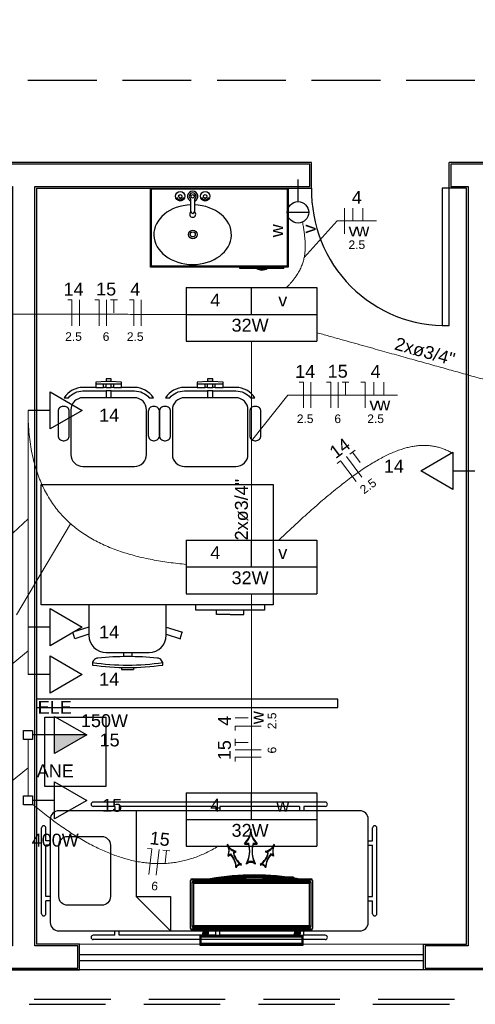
# Model space of a CAD drawing. Header units: feet. Extents: x -18 to 1038, y -110 to 48.
# Tile 171 of 199: x 796.48 to 799.13, y -20.58 to -14.85. Entities that reach past the tile are written whole.
import ezdxf

# ---------------------------------------------------------------- set-up
doc = ezdxf.new("R2010")
doc.units = ezdxf.units.FT
doc.header["$MEASUREMENT"] = 0
doc.linetypes.add('HIDDEN', pattern=[0.9525, 0.635, -0.3175])
doc.linetypes.add('JIS_02_4.0', pattern=[0.55, 0.4, -0.15])
for name, color, linetype, lineweight in [('02', 2, 'Continuous', 20), ('DI-Cortes', 1, 'JIS_02_4.0', 30), ('EL-Condutos', 4, 'Continuous', 5), ('EL-Fios (Fase 1)', 7, 'Continuous', 5), ('EL-Fios (Fase 3)', 7, 'Continuous', 5), ('EL-Fios (Neutro)', 7, 'Continuous', 5), ('EL-Fios (Retorno)', 7, 'Continuous', 5), ('EL-Fios (Terra)', 7, 'Continuous', 5), ('EL-Textos conduto', 7, 'Continuous', 5), ('EL-Textos fios', 7, 'Continuous', 5), ('Textos', 7, 'Continuous', 5)]:
    doc.layers.add(name, color=color, linetype=linetype, lineweight=lineweight)
for name, color, linetype in [('1', 1, 'Continuous'), ('100_IMPIANTI', 251, 'Continuous'), ('AR-SAN', 1, 'Continuous'), ('Arq-parede-alta', 5, 'Continuous'), ('JANELA', 3, 'Continuous'), ('MOBILARIO', 8, 'Continuous'), ('P-SIMBOL', 5, 'Continuous'), ('parede', 5, 'Continuous'), ('porta', 3, 'Continuous'), ('PROJEÇÃO', 6, 'HIDDEN')]:
    doc.layers.add(name, color=color, linetype=linetype)
doc.styles.add('Arial', font='arial.ttf')

msp = doc.modelspace()

# ---------------------------------------------------------------- hatches: boundary and pattern name
at = {"layer": 'P-SIMBOL', "linetype": 'Continuous'}
msp.add_hatch(color=256, dxfattribs=at).paths.add_polyline_path([(796.6811, -19.013), (796.8686, -19.013), (796.6811, -19.1213)])

# ---------------------------------------------------------------- linework, layer by layer
at = {"layer": '02', "color": 251}
for p, q in [((796.8266, -20.2304), (798.8266, -20.2304)), ((798.8266, -20.3804), (796.8266, -20.3804))]:
    msp.add_line(p, q, dxfattribs=at)
at = {"layer": '1', "color": 251}
msp.add_arc((798.9566, -15.8503), 0.7803, 178.5312, 271.4688, dxfattribs=at)
at = {"layer": '100_IMPIANTI'}
for p, q in [((797.7854, -19.6426), (797.8104, -19.6426)), ((797.7854, -19.6475), (797.8104, -19.6475)), ((797.8354, -19.6426), (797.8604, -19.6426)), ((797.8354, -19.6475), (797.8604, -19.6475)), ((797.6906, -19.7132), (797.7061, -19.705)), ((797.6906, -19.7181), (797.706, -19.7099)), ((797.7215, -19.6968), (797.737, -19.6887)), ((797.7215, -19.7017), (797.737, -19.6936)), ((797.9244, -19.6968), (797.9089, -19.6887)), ((797.9244, -19.7017), (797.9089, -19.6936)), ((797.9553, -19.7132), (797.9398, -19.705)), ((797.9553, -19.7181), (797.9398, -19.7099)), ((797.4716, -20.1334), (797.4716, -19.8599)), ((797.4716, -20.1383), (797.4716, -19.8648)), ((797.4816, -19.8499), (798.1716, -19.8499)), ((797.4816, -19.8548), (798.1716, -19.8548)), ((797.4816, -20.1234), (797.4816, -19.8699)), ((797.4816, -20.1283), (797.4816, -19.8748)), ((797.4916, -19.8599), (798.1616, -19.8599)), ((797.4916, -19.8648), (798.1616, -19.8648)), ((797.4916, -20.1234), (797.4916, -19.8699)), ((797.4916, -19.8699), (798.1616, -19.8699)), ((797.4916, -20.1283), (797.4916, -19.8748)), ((797.4916, -19.8748), (798.1616, -19.8748)), ((798.0386, -19.8399), (798.0386, -19.8407)), ((798.0711, -19.8399), (798.0386, -19.8399)), ((798.0386, -19.8448), (798.0386, -19.8456)), ((798.0711, -19.8448), (798.0386, -19.8448)), ((798.0711, -19.8399), (798.0711, -19.8454)), ((798.0711, -19.8448), (798.0711, -19.8503)), ((798.1616, -19.8699), (798.1616, -20.1234)), ((798.1616, -19.8748), (798.1616, -20.1283)), ((798.1716, -19.8699), (798.1716, -20.1234)), ((798.1716, -19.8748), (798.1716, -20.1283)), ((798.1816, -19.8599), (798.1816, -20.1334)), ((798.1816, -19.8648), (798.1816, -20.1383)), ((798.1716, -20.1434), (797.4816, -20.1434)), ((798.1716, -20.1483), (797.4816, -20.1483)), ((798.1616, -20.1234), (797.4916, -20.1234)), ((798.1616, -20.1283), (797.4916, -20.1283)), ((798.1616, -20.1334), (797.4916, -20.1334)), ((798.1616, -20.1383), (797.4916, -20.1383)), ((797.5429, -20.1434), (797.5429, -20.1534)), ((797.5429, -20.1483), (797.5429, -20.1583)), ((797.5429, -20.1534), (797.5754, -20.1534)), ((797.5429, -20.1534), (797.5429, -20.1654)), ((797.5429, -20.1583), (797.5754, -20.1583)), ((797.5429, -20.1583), (797.5429, -20.1703)), ((797.5429, -20.1754), (797.5429, -20.1654)), ((797.5754, -20.1654), (797.5429, -20.1654)), ((797.5429, -20.1803), (797.5429, -20.1703)), ((797.5754, -20.1703), (797.5429, -20.1703)), ((797.5434, -20.1654), (797.5534, -20.1754)), ((797.5434, -20.1703), (797.5534, -20.1803)), ((797.5522, -20.1654), (797.5622, -20.1754)), ((797.5522, -20.1703), (797.5622, -20.1803)), ((797.561, -20.1654), (797.571, -20.1754)), ((797.561, -20.1703), (797.571, -20.1803)), ((797.5699, -20.1654), (797.5754, -20.1709)), ((797.5699, -20.1703), (797.5754, -20.1758)), ((797.5754, -20.1434), (797.5754, -20.1534)), ((797.5754, -20.1483), (797.5754, -20.1583)), ((797.5754, -20.1534), (797.5754, -20.1654)), ((797.5754, -20.1583), (797.5754, -20.1703)), ((797.5754, -20.1754), (797.5754, -20.1654)), ((797.5754, -20.1803), (797.5754, -20.1703)), ((798.0778, -20.1434), (798.0778, -20.1534)), ((798.0778, -20.1483), (798.0778, -20.1583)), ((798.1103, -20.1534), (798.0778, -20.1534)), ((798.0778, -20.1534), (798.0778, -20.1654)), ((798.1103, -20.1583), (798.0778, -20.1583)), ((798.0778, -20.1583), (798.0778, -20.1703)), ((798.0778, -20.1754), (798.0778, -20.1654)), ((798.1103, -20.1654), (798.0778, -20.1654)), ((798.0778, -20.1803), (798.0778, -20.1703)), ((798.1103, -20.1703), (798.0778, -20.1703)), ((798.0783, -20.1654), (798.0883, -20.1754)), ((798.0783, -20.1703), (798.0883, -20.1803)), ((798.0871, -20.1654), (798.0971, -20.1754)), ((798.0871, -20.1703), (798.0971, -20.1803)), ((798.0959, -20.1654), (798.1059, -20.1754)), ((798.0959, -20.1703), (798.1059, -20.1803)), ((798.1048, -20.1654), (798.1103, -20.1709)), ((798.1048, -20.1703), (798.1103, -20.1758)), ((798.1103, -20.1434), (798.1103, -20.1534)), ((798.1103, -20.1483), (798.1103, -20.1583)), ((798.1103, -20.1534), (798.1103, -20.1654)), ((798.1103, -20.1583), (798.1103, -20.1703)), ((798.1103, -20.1754), (798.1103, -20.1654)), ((798.1103, -20.1803), (798.1103, -20.1703)), ((798.1266, -20.1804), (797.5266, -20.1804)), ((797.5266, -20.1804), (797.5266, -20.2304)), ((798.1266, -20.1853), (797.5266, -20.1853)), ((797.5266, -20.1853), (797.5266, -20.2353)), ((798.1216, -20.1854), (797.5316, -20.1854)), ((797.5316, -20.1854), (797.5316, -20.2254)), ((798.1216, -20.1903), (797.5316, -20.1903)), ((797.5316, -20.1903), (797.5316, -20.2303)), ((797.5316, -20.2254), (798.1216, -20.2254)), ((797.5429, -20.1738), (797.5445, -20.1754)), ((797.5429, -20.1787), (797.5445, -20.1803)), ((798.0778, -20.1738), (798.0794, -20.1754)), ((798.0778, -20.1787), (798.0794, -20.1803)), ((798.1216, -20.2254), (798.1216, -20.1854)), ((798.1216, -20.2303), (798.1216, -20.1903)), ((798.1266, -20.2304), (798.1266, -20.1804)), ((798.1266, -20.2353), (798.1266, -20.1853)), ((797.5266, -20.2304), (798.1266, -20.2304)), ((797.5266, -20.2353), (798.1266, -20.2353)), ((797.5316, -20.2303), (798.1216, -20.2303))]:
    msp.add_line(p, q, dxfattribs=at)
for centre, radius, start, end in [((797.7201, -19.5631), 0.103, 309.41705, 2.30591), ((797.7201, -19.568), 0.103, 309.41705, 2.30591), ((797.9258, -19.5631), 0.103, 177.69409, 230.58295), ((797.9258, -19.568), 0.103, 177.69409, 230.58295), ((797.7513, -19.618), 0.0721, 205.62342, 258.51228), ((797.6241, -19.6855), 0.0721, 337.34638, 30.23524), ((797.7513, -19.6229), 0.0721, 205.62342, 258.51228), ((797.6241, -19.6904), 0.0721, 337.34638, 30.23524), ((797.6515, -19.6853), 0.1646, 332.85154, 15.03415), ((797.6515, -19.6902), 0.1646, 332.85154, 15.03415), ((797.9944, -19.6853), 0.1646, 164.96585, 207.14846), ((797.9944, -19.6902), 0.1646, 164.96585, 207.14846), ((797.8946, -19.618), 0.0721, 281.48772, 334.37658), ((797.8946, -19.6229), 0.0721, 281.48772, 334.37658), ((798.0218, -19.6855), 0.0721, 149.76476, 202.65362), ((798.0218, -19.6904), 0.0721, 149.76476, 202.65362), ((797.6217, -19.7885), 0.1152, 0.78087, 42.96349), ((797.6217, -19.7836), 0.1152, 0.78087, 42.96349), ((797.8338, -19.6711), 0.1152, 192.89518, 235.07779), ((797.8338, -19.676), 0.1152, 192.89518, 235.07779), ((797.8121, -19.6711), 0.1152, 304.92221, 347.10482), ((797.8121, -19.676), 0.1152, 304.92221, 347.10482), ((798.0241, -19.7836), 0.1152, 137.03651, 179.21913), ((798.0241, -19.7885), 0.1152, 137.03651, 179.21913), ((797.76, -19.7882), 0.0239, 70.80052, 165.05815), ((797.76, -19.7931), 0.0239, 70.80052, 165.05815), ((797.8229, -19.7836), 0.0341, 42.87119, 137.12881), ((797.8229, -19.7885), 0.0341, 42.87119, 137.12881), ((797.8859, -19.7882), 0.0239, 14.94185, 109.19948), ((797.8859, -19.7931), 0.0239, 14.94185, 109.19948), ((797.4816, -19.8599), 0.01, 90, 180), ((797.4816, -19.8648), 0.01, 90, 180), ((797.4916, -19.8699), 0.01, 90, 180), ((797.4916, -19.8748), 0.01, 90, 180), ((797.843, -21.3255), 1.4977, 80.15678, 99.84322), ((797.843, -21.3304), 1.4977, 80.15678, 99.84322), ((797.843, -21.3255), 1.4877, 82.7035, 97.2965), ((797.843, -21.3304), 1.4877, 82.7035, 97.2965), ((798.1616, -19.8699), 0.01, 0, 90), ((798.1616, -19.8748), 0.01, 0, 90), ((798.1716, -19.8599), 0.01, 360, 90), ((798.1716, -19.8648), 0.01, 0, 90), ((797.4816, -20.1334), 0.01, 180, 270), ((797.4816, -20.1383), 0.01, 180, 270), ((797.4916, -20.1234), 0.01, 180, 270), ((797.4916, -20.1283), 0.01, 180, 270), ((798.1616, -20.1234), 0.01, 270, 0), ((798.1616, -20.1283), 0.01, 270, 0), ((798.1716, -20.1334), 0.01, 270, 0), ((798.1716, -20.1383), 0.01, 270, 0)]:
    msp.add_arc(centre, radius, start, end, dxfattribs=at)
at = {"layer": 'AR-SAN', "color": 251}
for p, q in [((797.2398, -16.2903), (797.2398, -15.8303)), ((797.2398, -15.8303), (798.0398, -15.8303)), ((797.2448, -16.2853), (797.2448, -15.8353)), ((797.2448, -15.8353), (798.0348, -15.8353)), ((798.0348, -15.8353), (798.0348, -16.2853)), ((798.0398, -15.8303), (798.0398, -16.2903)), ((798.0398, -16.2903), (797.2398, -16.2903)), ((798.0348, -16.2853), (797.2448, -16.2853)), ((797.7589, -16.2973), (797.7589, -16.2903)), ((797.8559, -16.2973), (797.7589, -16.2973)), ((797.8657, -16.2973), (797.8559, -16.2973)), ((797.9089, -16.2973), (797.8657, -16.2973)), ((797.9187, -16.2973), (797.9089, -16.2973)), ((798.0157, -16.2973), (797.9187, -16.2973)), ((798.0157, -16.2973), (798.0157, -16.2903))]:
    msp.add_line(p, q, dxfattribs=at)
for radius, start, end in [(0.0542, 234.65024, 305.34976), (0.0492, 243.95602, 296.04398)]:
    msp.add_arc((797.8873, -16.2531), radius, start, end, dxfattribs=at)
at = {"layer": 'Arq-parede-alta', "ltscale": 0.03}
msp.add_line((796.5766, -15.8303), (798.1766, -15.8303), dxfattribs=at)
at = {"layer": 'Arq-parede-alta', "color": 251, "ltscale": 0.03}
for points in [[(798.1766, -15.6803), (796.3266, -15.6803)], [(798.1766, -15.8303), (798.1766, -15.6803)], [(799.2266, -15.6803), (798.9766, -15.6803)], [(799.0766, -20.2304), (799.0766, -15.8303), (798.9766, -15.8303), (798.9766, -15.6803)], [(801.8766, -15.6803), (799.0766, -15.6803)], [(796.5766, -15.8303), (796.5766, -20.2304)], [(799.2266, -20.3804), (798.8266, -20.3804)], [(799.2266, -20.3804), (799.0766, -20.3804)]]:
    msp.add_lwpolyline(points, dxfattribs=at)
at = {"layer": 'Defpoints', "color": 251}
msp.add_lwpolyline([(771.3966, 5.4198), (784.9266, 5.4198), (784.9266, -5.9803), (778.9966, -5.9803), (778.9966, -8.9803), (802.9266, -8.9803), (802.9264, -20.3804), (771.3966, -20.3804), (771.3966, -8.9803), (776.6966, -8.9803), (776.6966, -5.9803), (771.3966, -5.9803)], close=True, dxfattribs=at)
at = {"layer": 'DI-Cortes', "color": 251, "linetype": 'JIS_02_4.0'}
msp.add_line((803.5264, -15.2048), (770.7883, -15.2048), dxfattribs=at)
at = {"layer": 'EL-Condutos', "linetype": 'Continuous'}
for points in [[(798.0299, -16.4097), (798.0426, -16.3965), (798.0544, -16.3834), (798.0653, -16.3705), (798.0753, -16.3577), (798.0845, -16.3451), (798.0928, -16.3326), (798.1003, -16.3201), (798.107, -16.3078), (798.1131, -16.2955), (798.1184, -16.2832), (798.123, -16.271), (798.127, -16.2588), (798.1304, -16.2467), (798.1332, -16.2345), (798.1355, -16.2223), (798.1372, -16.2101), (798.1384, -16.1978), (798.1392, -16.1855), (798.1395, -16.1731), (798.1395, -16.1606), (798.1391, -16.1481), (798.1383, -16.1353), (798.1372, -16.1225), (798.1359, -16.1095), (798.1343, -16.0964), (798.1325, -16.0831), (798.1305, -16.0695), (798.1284, -16.0558), (798.1261, -16.0419), (798.1237, -16.0277)], [(795.555, -16.5639), (795.6377, -16.5639), (795.7163, -16.564), (795.7912, -16.564), (795.8626, -16.5641), (795.9308, -16.5641), (795.9961, -16.5642), (796.0588, -16.5642), (796.1192, -16.5642), (796.1776, -16.5643), (796.2343, -16.5643), (796.2895, -16.5643), (796.3435, -16.5644), (796.3967, -16.5644), (796.4493, -16.5644), (796.5016, -16.5645), (796.5539, -16.5645), (796.6065, -16.5645), (796.6597, -16.5646), (796.7138, -16.5646), (796.769, -16.5646), (796.8256, -16.5647), (796.884, -16.5647), (796.9444, -16.5648), (797.0071, -16.5648), (797.0724, -16.5648), (797.1407, -16.5649), (797.212, -16.5649), (797.2869, -16.565), (797.3655, -16.565), (797.4482, -16.5651)], [(798.2049, -16.6711), (798.277, -16.6913), (798.3455, -16.7105), (798.4107, -16.7287), (798.4727, -16.7461), (798.5321, -16.7627), (798.5889, -16.7786), (798.6435, -16.7939), (798.6963, -16.8086), (798.7474, -16.8229), (798.7972, -16.8368), (798.8459, -16.8505), (798.8939, -16.8639), (798.9414, -16.8772), (798.9888, -16.8905), (799.0363, -16.9037), (799.0841, -16.9171), (799.1327, -16.9307), (799.1822, -16.9446), (799.233, -16.9588), (799.2854, -16.9734), (799.3396, -16.9886), (799.3959, -17.0043), (799.4546, -17.0208), (799.5161, -17.038), (799.5805, -17.056), (799.6482, -17.075), (799.7195, -17.0949), (799.7947, -17.1159), (799.874, -17.1381), (799.9578, -17.1615)], [(797.8266, -17.8807), (797.8266, -17.8285), (797.8266, -17.7791), (797.8266, -17.7322), (797.8266, -17.6878), (797.8266, -17.6456), (797.8266, -17.6054), (797.8266, -17.567), (797.8266, -17.5301), (797.8266, -17.4947), (797.8266, -17.4605), (797.8266, -17.4272), (797.8266, -17.3948), (797.8266, -17.363), (797.8266, -17.3316), (797.8266, -17.3003), (797.8266, -17.2691), (797.8266, -17.2377), (797.8266, -17.2058), (797.8266, -17.1734), (797.8266, -17.1402), (797.8266, -17.1059), (797.8266, -17.0705), (797.8266, -17.0337), (797.8266, -16.9953), (797.8266, -16.955), (797.8266, -16.9128), (797.8266, -16.8684), (797.8266, -16.8216), (797.8266, -16.7722), (797.8266, -16.72)], [(796.5266, -17.1238), (796.528, -17.188), (796.532, -17.2492), (796.5385, -17.3074), (796.5476, -17.3627), (796.5591, -17.4152), (796.5731, -17.4649), (796.5893, -17.512), (796.6078, -17.5564), (796.6284, -17.5983), (796.6512, -17.6377), (796.676, -17.6748), (796.7028, -17.7095), (796.7315, -17.742), (796.7621, -17.7723), (796.7944, -17.8004), (796.8285, -17.8266), (796.8642, -17.8508), (796.9015, -17.8731), (796.9403, -17.8936), (796.9805, -17.9124), (797.0221, -17.9295), (797.0651, -17.945), (797.1093, -17.959), (797.1547, -17.9715), (797.2011, -17.9826), (797.2487, -17.9925), (797.2972, -18.0011), (797.3466, -18.0086), (797.3969, -18.0149), (797.448, -18.0203)], [(796.5266, -17.1238), (796.5266, -17.1848), (796.5266, -17.2419), (796.5266, -17.2954), (796.5266, -17.3455), (796.5266, -17.3925), (796.5266, -17.4367), (796.5266, -17.4784), (796.5266, -17.5178), (796.5266, -17.5553), (796.5266, -17.5911), (796.5266, -17.6255), (796.5266, -17.6588), (796.5266, -17.6912), (796.5266, -17.7231), (796.5266, -17.7547), (796.5266, -17.7863), (796.5266, -17.8182), (796.5266, -17.8506), (796.5266, -17.8839), (796.5266, -17.9183), (796.5266, -17.9541), (796.5266, -17.9916), (796.5266, -18.031), (796.5266, -18.0727), (796.5266, -18.1169), (796.5266, -18.1639), (796.5266, -18.214), (796.5266, -18.2675), (796.5266, -18.3246), (796.5266, -18.3856)], [(797.9845, -17.8804), (798.0368, -17.8306), (798.0874, -17.7833), (798.1363, -17.7386), (798.1834, -17.6964), (798.2289, -17.6567), (798.2729, -17.6195), (798.3153, -17.5846), (798.3563, -17.5522), (798.3958, -17.522), (798.434, -17.4942), (798.4708, -17.4687), (798.5064, -17.4454), (798.5408, -17.4244), (798.5741, -17.4055), (798.6062, -17.3887), (798.6373, -17.3741), (798.6674, -17.3615), (798.6966, -17.351), (798.7249, -17.3424), (798.7523, -17.3359), (798.779, -17.3312), (798.8049, -17.3285), (798.8302, -17.3277), (798.8548, -17.3286), (798.8789, -17.3314), (798.9024, -17.336), (798.9255, -17.3422), (798.9482, -17.3502), (798.9705, -17.3598), (798.9925, -17.3711)], [(797.8266, -19.3507), (797.8266, -19.2985), (797.8266, -19.2491), (797.8266, -19.2023), (797.8266, -19.1579), (797.8266, -19.1156), (797.8266, -19.0754), (797.8266, -19.037), (797.8266, -19.0002), (797.8266, -18.9647), (797.8266, -18.9305), (797.8266, -18.8973), (797.8266, -18.8649), (797.8266, -18.833), (797.8266, -18.8016), (797.8266, -18.7704), (797.8266, -18.7391), (797.8266, -18.7077), (797.8266, -18.6759), (797.8266, -18.6434), (797.8266, -18.6102), (797.8266, -18.576), (797.8266, -18.5406), (797.8266, -18.5037), (797.8266, -18.4653), (797.8266, -18.4251), (797.8266, -18.3829), (797.8266, -18.3384), (797.8266, -18.2916), (797.8266, -18.2422), (797.8266, -18.19)], [(796.5266, -18.3856), (796.5266, -18.3989), (796.5266, -18.4114), (796.5266, -18.423), (796.5266, -18.4339), (796.5266, -18.4442), (796.5266, -18.4538), (796.5266, -18.4629), (796.5266, -18.4715), (796.5266, -18.4797), (796.5266, -18.4875), (796.5266, -18.495), (796.5266, -18.5022), (796.5266, -18.5093), (796.5266, -18.5162), (796.5266, -18.5231), (796.5266, -18.53), (796.5266, -18.5369), (796.5266, -18.544), (796.5266, -18.5513), (796.5266, -18.5588), (796.5266, -18.5666), (796.5266, -18.5747), (796.5266, -18.5833), (796.5266, -18.5924), (796.5266, -18.602), (796.5266, -18.6123), (796.5266, -18.6232), (796.5266, -18.6348), (796.5266, -18.6473), (796.5266, -18.6606)], [(796.5266, -19.0396), (796.5266, -19.0547), (796.5266, -19.069), (796.5266, -19.0824), (796.5266, -19.0951), (796.5266, -19.1071), (796.5266, -19.1185), (796.5266, -19.1294), (796.5266, -19.1397), (796.5266, -19.1496), (796.5266, -19.1591), (796.5266, -19.1683), (796.5266, -19.1773), (796.5266, -19.1861), (796.5266, -19.1948), (796.5266, -19.2034), (796.5266, -19.2119), (796.5266, -19.2206), (796.5266, -19.2294), (796.5266, -19.2384), (796.5266, -19.2476), (796.5266, -19.2571), (796.5266, -19.267), (796.5266, -19.2773), (796.5266, -19.2882), (796.5266, -19.2996), (796.5266, -19.3116), (796.5266, -19.3243), (796.5266, -19.3377), (796.5266, -19.352), (796.5266, -19.3671)], [(797.6316, -19.6614), (797.5978, -19.6808), (797.5639, -19.698), (797.5299, -19.7131), (797.4959, -19.7262), (797.4617, -19.7371), (797.4274, -19.746), (797.393, -19.7529), (797.3585, -19.7578), (797.3239, -19.7607), (797.2891, -19.7617), (797.2542, -19.7608), (797.2192, -19.758), (797.1839, -19.7534), (797.1485, -19.7469), (797.113, -19.7386), (797.0772, -19.7286), (797.0413, -19.7168), (797.0052, -19.7033), (796.9689, -19.6881), (796.9323, -19.6712), (796.8956, -19.6527), (796.8586, -19.6326), (796.8214, -19.6108), (796.7839, -19.5876), (796.7462, -19.5627), (796.7083, -19.5364), (796.67, -19.5086), (796.6315, -19.4794), (796.5928, -19.4487), (796.5537, -19.4166)]]:
    msp.add_spline(points, degree=3, dxfattribs=at)
at = {"layer": 'EL-Fios (Fase 1)'}
for p, q in [((798.3669, -16.0965), (798.3669, -15.9465)), ((796.8252, -16.6309), (796.8253, -16.4809)), ((797.1841, -16.6311), (797.1842, -16.4811)), ((798.1726, -17.1094), (798.1726, -16.9594)), ((798.4691, -17.5123), (798.3795, -17.3921))]:
    msp.add_line(p, q, dxfattribs=at)
at = {"layer": 'EL-Fios (Fase 3)'}
for p, q in [((796.9832, -16.631), (796.9833, -16.481)), ((798.3307, -17.1094), (798.3307, -16.9594)), ((797.8823, -19.0988), (797.7323, -19.0988)), ((797.2728, -19.8294), (797.2891, -19.6803))]:
    msp.add_line(p, q, dxfattribs=at)
at = {"layer": 'EL-Fios (Neutro)'}
for p, q in [((796.7574, -16.4808), (796.7824, -16.4809)), ((796.7823, -16.6309), (796.7824, -16.4809)), ((796.9155, -16.4809), (796.9405, -16.481)), ((796.9404, -16.631), (796.9405, -16.481)), ((797.1164, -16.4811), (797.1414, -16.4811)), ((797.1413, -16.6311), (797.1414, -16.4811)), ((798.1048, -16.9594), (798.1298, -16.9594)), ((798.1298, -17.1094), (798.1298, -16.9594)), ((798.2628, -16.9594), (798.2878, -16.9594)), ((798.2878, -17.1094), (798.2878, -16.9594)), ((798.4637, -16.9594), (798.4887, -16.9594)), ((798.4887, -17.1094), (798.4887, -16.9594)), ((798.3251, -17.4326), (798.3451, -17.4177)), ((798.4348, -17.5379), (798.3451, -17.4177)), ((797.8823, -18.9622), (797.7323, -18.9622)), ((797.7323, -18.9872), (797.7323, -18.9622)), ((797.8823, -19.1417), (797.7323, -19.1417)), ((797.7323, -19.1667), (797.7323, -19.1417)), ((797.2217, -19.6729), (797.2465, -19.6756)), ((797.2302, -19.8247), (797.2465, -19.6756))]:
    msp.add_line(p, q, dxfattribs=at)
at = {"layer": 'EL-Fios (Retorno)'}
for p, q in [((798.4169, -16.0215), (798.4169, -15.9465)), ((798.4741, -16.0215), (798.4741, -15.9465)), ((798.5387, -17.0344), (798.5387, -16.9594)), ((798.5959, -17.0344), (798.5959, -16.9594)), ((797.8073, -18.9122), (797.7323, -18.9122))]:
    msp.add_line(p, q, dxfattribs=at)
at = {"layer": 'EL-Fios (Terra)'}
for points in [[(797.0261, -16.556), (797.0262, -16.481), (797.0062, -16.481), (797.0462, -16.481)], [(798.3735, -17.0344), (798.3735, -16.9594), (798.3535, -16.9594), (798.3935, -16.9594)], [(798.4587, -17.4266), (798.4138, -17.3664), (798.3978, -17.3784), (798.4299, -17.3545)], [(797.8073, -19.056), (797.7323, -19.056), (797.7323, -19.076), (797.7323, -19.036)], [(797.3235, -19.7595), (797.3317, -19.685), (797.3118, -19.6828), (797.3516, -19.6871)]]:
    msp.add_lwpolyline(points, dxfattribs=at)
at = {"layer": 'EL-Textos fios'}
for p, q in [((798.1334, -16.2336), (798.3241, -16.0215)), ((798.3241, -16.0215), (798.5548, -16.0215)), ((797.8266, -17.3003), (798.0376, -17.0344)), ((798.0376, -17.0344), (798.6766, -17.0344)), ((796.5266, -17.7547), (795.8438, -18.3911)), ((796.7742, -17.7833), (796.4597, -18.3129)), ((796.5266, -18.5231), (796.2681, -18.7352)), ((796.5266, -19.2034), (796.2681, -19.4155))]:
    msp.add_line(p, q, dxfattribs=at)
at = {"layer": 'JANELA', "color": 251}
for points in [[(796.5666, -15.8203), (798.1666, -15.8203), (798.1666, -15.6903), (796.3366, -15.6903), (796.3366, -15.8203), (796.4366, -15.8203), (796.4366, -20.2404), (796.1866, -20.2404), (796.1866, -20.3704), (796.8166, -20.3704), (796.8166, -20.2404), (796.5666, -20.2404)], [(799.2166, -15.8203), (801.8666, -15.8203), (801.8666, -15.6903), (799.0766, -15.6903), (798.9866, -15.6903), (798.9866, -15.8203), (799.0866, -15.8203), (799.0866, -20.2404), (798.8366, -20.2404), (798.8366, -20.3704), (799.2166, -20.3704)]]:
    msp.add_lwpolyline(points, close=True, dxfattribs=at)
at = {"layer": 'MOBILARIO', "color": 251, "linetype": 'Continuous'}
for p, q in [((797.4096, -15.8875), (797.4096, -15.893)), ((797.4096, -15.8875), (797.4096, -15.893)), ((797.4146, -15.8876), (797.4146, -15.893)), ((797.4146, -15.8876), (797.4146, -15.893)), ((797.4746, -15.968), (797.4746, -15.8952)), ((797.4746, -15.968), (797.4746, -15.8952)), ((797.4946, -15.8952), (797.4946, -15.968)), ((797.4946, -15.8952), (797.4946, -15.968)), ((797.5546, -15.8875), (797.5546, -15.893)), ((797.5546, -15.8875), (797.5546, -15.893)), ((797.5596, -15.8876), (797.5596, -15.893)), ((797.5596, -15.8876), (797.5596, -15.893))]:
    msp.add_line(p, q, dxfattribs=at)
at = {"layer": 'MOBILARIO', "color": 251}
for p, q in [((797.0112, -16.9554), (796.9812, -16.9554)), ((797.6012, -16.9554), (797.5712, -16.9554)), ((796.9662, -16.9904), (796.9662, -16.9704)), ((796.9812, -16.9904), (796.9662, -16.9904)), ((796.9812, -16.9904), (796.9812, -16.9704)), ((797.0112, -16.9904), (797.0112, -16.9704)), ((797.0262, -16.9704), (797.0112, -16.9704)), ((797.0262, -16.9904), (797.0112, -16.9904)), ((797.0262, -16.9904), (797.0262, -16.9704)), ((797.5562, -16.9904), (797.5562, -16.9704)), ((797.5712, -16.9904), (797.5562, -16.9904)), ((797.5712, -16.9904), (797.5712, -16.9704)), ((797.6012, -16.9904), (797.6012, -16.9704)), ((797.6162, -16.9704), (797.6012, -16.9704)), ((797.6162, -16.9904), (797.6012, -16.9904)), ((797.6162, -16.9904), (797.6162, -16.9704)), ((796.8811, -18.2561), (796.8811, -18.4328)), ((797.3311, -18.4328), (797.3311, -18.2561)), ((797.5026, -18.2861), (797.5026, -18.2561)), ((797.9026, -18.2561), (797.9026, -18.2861)), ((797.9026, -18.2861), (797.5026, -18.2861)), ((797.6226, -18.3111), (797.6226, -18.2861)), ((797.7026, -18.3111), (797.6226, -18.3111)), ((797.7026, -18.3111), (797.7826, -18.3111)), ((797.7826, -18.3111), (797.7826, -18.2861)), ((796.8811, -18.3848), (796.7872, -18.4154)), ((797.3311, -18.3848), (797.4251, -18.4154)), ((796.7996, -18.4534), (796.7872, -18.4154)), ((796.8811, -18.4269), (796.7996, -18.4534)), ((797.3311, -18.4269), (797.4127, -18.4534)), ((797.4112, -18.4529), (797.4236, -18.4149)), ((796.9811, -18.5328), (797.2311, -18.5328)), ((797.0811, -18.5328), (797.0811, -18.5568)), ((797.1311, -18.5328), (797.1311, -18.5568)), ((797.0711, -18.621), (797.0711, -18.6318)), ((797.1411, -18.621), (797.1411, -18.6318)), ((798.2559, -19.4037), (796.9059, -19.4037)), ((798.4559, -19.4537), (796.7059, -19.4537)), ((797.0309, -19.4287), (796.9059, -19.4287)), ((797.0309, -19.4287), (797.0309, -19.4537)), ((797.6184, -19.4287), (797.0559, -19.4287)), ((797.0559, -19.4287), (797.0559, -19.4537)), ((797.1559, -19.4537), (797.1559, -19.9537)), ((797.6184, -19.4287), (797.6184, -19.4537)), ((798.1059, -19.4287), (797.6434, -19.4287)), ((797.6434, -19.4287), (797.6434, -19.4537)), ((798.1059, -19.4287), (798.1059, -19.4537)), ((798.2559, -19.4287), (798.1309, -19.4287)), ((798.1309, -19.4287), (798.1309, -19.4537)), ((796.6559, -19.5037), (796.6559, -20.1037)), ((798.5059, -20.1037), (798.5059, -19.5037)), ((796.6059, -20.0537), (796.6059, -19.5537)), ((796.6309, -19.6287), (796.6309, -19.5537)), ((798.5309, -19.6287), (798.5309, -19.5537)), ((798.5559, -20.0537), (798.5559, -19.5537)), ((796.6559, -19.6287), (796.6309, -19.6287)), ((796.6309, -19.9537), (796.6309, -19.6537)), ((796.6559, -19.6537), (796.6309, -19.6537)), ((798.5059, -19.6287), (798.5309, -19.6287)), ((798.5059, -19.6537), (798.5309, -19.6537)), ((798.5309, -19.9537), (798.5309, -19.6537)), ((796.6559, -19.9537), (796.6309, -19.9537)), ((796.6309, -20.0537), (796.6309, -19.9787)), ((796.6559, -19.9787), (796.6309, -19.9787)), ((797.1559, -19.9537), (797.3559, -20.1537)), ((797.1559, -19.9537), (797.3559, -19.9537)), ((797.3559, -19.9537), (797.3559, -20.1537)), ((798.5059, -19.9537), (798.5309, -19.9537)), ((798.5059, -19.9787), (798.5309, -19.9787)), ((798.5309, -20.0537), (798.5309, -19.9787)), ((796.7059, -20.1537), (798.4559, -20.1537)), ((797.0309, -20.1787), (797.0309, -20.1537)), ((797.0559, -20.1787), (797.0559, -20.1537)), ((797.6184, -20.1787), (797.6184, -20.1537)), ((797.6434, -20.1787), (797.6434, -20.1537)), ((798.1059, -20.1787), (798.1059, -20.1537)), ((798.1309, -20.1787), (798.1309, -20.1537)), ((797.0309, -20.1787), (796.9059, -20.1787)), ((798.2559, -20.2037), (796.9059, -20.2037)), ((797.6184, -20.1787), (797.0559, -20.1787)), ((798.1059, -20.1787), (797.6434, -20.1787)), ((798.2559, -20.1787), (798.1309, -20.1787))]:
    msp.add_line(p, q, dxfattribs=at)
at = {"layer": 'MOBILARIO'}
for points in [[(796.9812, -17.0504), (796.8462, -17.0504, 0.414214), (796.7762, -17.1204), (796.7762, -17.1204), (796.7762, -17.3804, 0.414214), (796.8462, -17.4504), (796.8462, -17.4504), (797.1462, -17.4504, 0.414214), (797.2162, -17.3804), (797.2162, -17.3804), (797.2162, -17.1204, 0.414214), (797.1462, -17.0504), (797.1462, -17.0504), (797.0112, -17.0504), (797.0112, -17.0104), (797.1462, -17.0104, -0.223888), (797.2311, -17.0504), (797.2311, -17.0504), (797.2558, -17.0504, 0.255924), (797.1462, -16.9904), (797.1462, -16.9904), (797.0712, -16.9904), (797.0712, -16.9604), (797.0112, -16.9554), (797.0112, -16.9404), (796.9812, -16.9404), (796.9812, -16.9554), (796.9212, -16.9604), (796.9212, -16.9904), (796.8462, -16.9904, 0.255924), (796.7367, -17.0504), (796.7367, -17.0504), (796.7614, -17.0504, -0.223888), (796.8462, -17.0104), (796.8462, -17.0104), (796.9812, -17.0104), (796.9812, -17.0504)], [(797.5712, -17.0504), (797.4362, -17.0504, 0.414214), (797.3662, -17.1204), (797.3662, -17.1204), (797.3662, -17.3804, 0.414214), (797.4362, -17.4504), (797.4362, -17.4504), (797.7362, -17.4504, 0.414214), (797.8062, -17.3804), (797.8062, -17.3804), (797.8062, -17.1204, 0.414214), (797.7362, -17.0504), (797.7362, -17.0504), (797.6012, -17.0504), (797.6012, -17.0104), (797.7362, -17.0104, -0.223888), (797.8211, -17.0504), (797.8211, -17.0504), (797.8458, -17.0504, 0.255924), (797.7362, -16.9904), (797.7362, -16.9904), (797.6612, -16.9904), (797.6612, -16.9604), (797.6012, -16.9554), (797.6012, -16.9404), (797.5712, -16.9404), (797.5712, -16.9554), (797.5112, -16.9604), (797.5112, -16.9904), (797.4362, -16.9904, 0.255924), (797.3267, -17.0504), (797.3267, -17.0504), (797.3514, -17.0504, -0.223888), (797.4362, -17.0104), (797.4362, -17.0104), (797.5712, -17.0104), (797.5712, -17.0504)], [(796.7362, -17.1004), (796.7312, -17.1004, 0.414214), (796.7012, -17.1304), (796.7012, -17.1304), (796.7012, -17.2704, 0.414214), (796.7312, -17.3004), (796.7312, -17.3004), (796.7362, -17.3004, 0.414214), (796.7662, -17.2704), (796.7662, -17.2704), (796.7662, -17.1304, 0.414214), (796.7362, -17.1004), (796.7362, -17.1004)], [(797.2262, -17.1304), (797.2262, -17.2704, 0.414214), (797.2562, -17.3004), (797.2562, -17.3004), (797.2612, -17.3004, 0.414214), (797.2912, -17.2704), (797.2912, -17.2704), (797.2912, -17.1304, 0.414214), (797.2612, -17.1004), (797.2612, -17.1004), (797.2562, -17.1004, 0.414214), (797.2262, -17.1304), (797.2262, -17.1304)], [(797.3262, -17.1004), (797.3212, -17.1004, 0.414214), (797.2912, -17.1304), (797.2912, -17.1304), (797.2912, -17.2704, 0.414214), (797.3212, -17.3004), (797.3212, -17.3004), (797.3262, -17.3004, 0.414214), (797.3562, -17.2704), (797.3562, -17.2704), (797.3562, -17.1304, 0.414214), (797.3262, -17.1004), (797.3262, -17.1004)], [(797.8162, -17.1304), (797.8162, -17.2704, 0.414214), (797.8462, -17.3004), (797.8462, -17.3004), (797.8512, -17.3004, 0.414214), (797.8812, -17.2704), (797.8812, -17.2704), (797.8812, -17.1304, 0.414214), (797.8512, -17.1004), (797.8512, -17.1004), (797.8462, -17.1004, 0.414214), (797.8162, -17.1304), (797.8162, -17.1304)], [(796.7559, -19.6037), (796.9559, -19.6037, -0.414214), (797.0059, -19.6537), (797.0059, -19.6537), (797.0059, -19.9537, -0.414214), (796.9559, -20.0037), (796.9559, -20.0037), (796.7559, -20.0037, -0.414214), (796.7059, -19.9537), (796.7059, -19.9537), (796.7059, -19.6537, -0.414214), (796.7559, -19.6037), (796.7559, -19.6037)]]:
    msp.add_lwpolyline(points, format="xyb", dxfattribs=at)
for points in [[(796.9662, -16.9704), (796.9212, -16.9704)], [(796.9212, -16.9904), (796.9662, -16.9904)], [(796.9812, -16.9704), (796.9662, -16.9704)], [(797.0112, -16.9704), (796.9812, -16.9704)], [(796.9812, -16.9904), (797.0112, -16.9904)], [(797.0112, -17.0104), (796.9812, -17.0104)], [(797.0712, -16.9704), (797.0262, -16.9704)], [(797.0262, -16.9904), (797.0712, -16.9904)], [(797.5562, -16.9704), (797.5112, -16.9704)], [(797.5112, -16.9904), (797.5562, -16.9904)], [(797.5712, -16.9704), (797.5562, -16.9704)], [(797.6012, -16.9704), (797.5712, -16.9704)], [(797.5712, -16.9904), (797.6012, -16.9904)], [(797.6012, -17.0104), (797.5712, -17.0104)], [(797.6612, -16.9704), (797.6162, -16.9704)], [(797.6162, -16.9904), (797.6612, -16.9904)], [(797.0112, -17.0504), (796.9812, -17.0504)], [(797.6012, -17.0504), (797.5712, -17.0504)], [(796.5766, -18.8537), (798.3291, -18.8537), (798.3291, -18.8037), (796.5766, -18.8037)]]:
    msp.add_lwpolyline(points, dxfattribs=at)
for points in [[(796.6026, -17.5561), (797.9526, -17.5561), (797.9526, -18.2561), (796.6026, -18.2561)], [(796.98, -19.3119), (796.6247, -19.3119), (796.6247, -18.9095), (796.98, -18.9095)]]:
    msp.add_lwpolyline(points, close=True, dxfattribs=at)
at = {"layer": 'MOBILARIO', "color": 251, "linetype": 'Continuous'}
for centre, radius in [((797.4121, -15.878), 0.0275), ((797.4121, -15.878), 0.0275), ((797.4121, -15.878), 0.01), ((797.4121, -15.878), 0.01), ((797.4846, -15.878), 0.01), ((797.4846, -15.878), 0.01), ((797.5571, -15.878), 0.0275), ((797.5571, -15.878), 0.0275), ((797.5571, -15.878), 0.01), ((797.5571, -15.878), 0.01), ((797.4121, -15.898), 0.00559), ((797.4121, -15.898), 0.00559), ((797.5571, -15.898), 0.00559), ((797.5571, -15.898), 0.00559), ((797.4847, -16.0997), 0.025), ((797.4847, -16.0997), 0.015)]:
    msp.add_circle(centre, radius, dxfattribs=at)
for centre, radius, start, end in [((797.4846, -15.878), 0.03, 289.6397, 250.3486), ((797.4846, -15.878), 0.03, 289.6397, 250.3486), ((797.4846, -15.878), 0.02, 300.2446, 239.6569), ((797.4846, -15.878), 0.02, 300.2446, 239.6569), ((797.4121, -15.878), 0.02, 195.7907, 254.7593), ((797.4121, -15.878), 0.02, 195.7907, 254.7593), ((797.4121, -15.878), 0.02, 285.9211, 343.5587), ((797.4121, -15.878), 0.02, 285.9211, 343.5587), ((797.5571, -15.878), 0.02, 195.9116, 253.88), ((797.5571, -15.878), 0.02, 195.9116, 253.88), ((797.5571, -15.878), 0.02, 286.0953, 343.7658), ((797.5571, -15.878), 0.02, 286.0953, 343.7658), ((797.4848, -15.9826), 0.0175, 125.79671, 56.13461), ((797.4848, -15.9826), 0.0175, 125.79671, 56.13461), ((797.4846, -15.968), 0.01, 180, 0), ((797.4846, -15.968), 0.01, 180, 0)]:
    msp.add_arc(centre, radius, start, end, dxfattribs=at)
at = {"layer": 'MOBILARIO', "color": 251}
for centre, radius, start, end in [((796.9811, -18.4328), 0.1, 180, 270), ((797.2311, -18.4328), 0.1, 270, 0), ((796.9356, -18.6004), 0.0349, 93.438, 189.17121), ((797.1061, -20.2278), 1.6711, 84.06971, 95.93029), ((797.2767, -18.6004), 0.0349, 350.82879, 86.562), ((797.1061, -17.1977), 1.4083, 261.63017, 278.36983), ((797.1061, -17.2127), 1.4083, 261.63017, 278.36983), ((797.1061, -16.7838), 1.8483, 268.91498, 271.08502), ((796.9059, -19.4162), 0.0125, 90, 270), ((798.2559, -19.4162), 0.0125, 270, 90), ((796.7059, -19.5037), 0.05, 90, 180), ((798.4559, -19.5037), 0.05, 0, 90), ((796.6184, -19.5537), 0.0125, 0, 180), ((798.5434, -19.5537), 0.0125, 0, 180), ((796.6184, -20.0537), 0.0125, 180, 0), ((798.5434, -20.0537), 0.0125, 180, 0), ((796.7059, -20.1037), 0.05, 180, 270), ((798.4559, -20.1037), 0.05, 270, 0), ((796.9059, -20.1912), 0.0125, 90, 270), ((798.2559, -20.1912), 0.0125, 270, 90)]:
    msp.add_arc(centre, radius, start, end, dxfattribs=at)
at = {"layer": 'MOBILARIO', "color": 251, "linetype": 'Continuous'}
msp.add_ellipse((797.4843, -16.1013), major_axis=(-0.2257, 0), ratio=0.76869, start_param=4.755602, end_param=10.950133, dxfattribs=at)
at = {"layer": 'P-SIMBOL'}
for p, q in [((798.0974, -15.9088), (798.0974, -15.7803)), ((798.1599, -15.9713), (798.0349, -15.9713)), ((797.4474, -16.4096), (797.4474, -16.721)), ((797.4474, -16.4096), (798.2059, -16.4096)), ((797.8266, -16.5653), (797.8266, -16.4096)), ((798.2059, -16.4096), (798.2059, -16.721)), ((797.4474, -16.5653), (798.2059, -16.5653)), ((797.4474, -16.721), (798.2059, -16.721)), ((796.6546, -17.0155), (796.8421, -17.1238)), ((796.6546, -17.232), (796.6546, -17.0155)), ((796.6546, -17.1238), (796.5266, -17.1238)), ((796.8421, -17.1238), (796.6546, -17.232)), ((798.8111, -17.4762), (798.9986, -17.368)), ((798.9986, -17.368), (798.9986, -17.5845)), ((798.9986, -17.5845), (798.8111, -17.4762)), ((798.9986, -17.4762), (799.1266, -17.4762)), ((797.4474, -17.8797), (797.4474, -18.191)), ((797.4474, -17.8797), (798.2059, -17.8797)), ((797.8266, -18.0353), (797.8266, -17.8797)), ((798.2059, -17.8797), (798.2059, -18.191)), ((797.4474, -18.0353), (798.2059, -18.0353)), ((797.4474, -18.191), (798.2059, -18.191)), ((796.6546, -18.2774), (796.8421, -18.3856)), ((796.6546, -18.4939), (796.6546, -18.2774)), ((796.6546, -18.3856), (796.5266, -18.3856)), ((796.8421, -18.3856), (796.6546, -18.4939)), ((796.6546, -18.5523), (796.8421, -18.6606)), ((796.6546, -18.7688), (796.6546, -18.5523)), ((796.6546, -18.6606), (796.5266, -18.6606)), ((796.8421, -18.6606), (796.6546, -18.7688)), ((796.6811, -18.9048), (796.8686, -19.013)), ((796.6811, -19.1213), (796.6811, -18.9048)), ((796.5001, -19.0395), (796.5001, -18.9865)), ((796.5001, -18.9865), (796.5531, -18.9865)), ((796.5531, -18.9865), (796.5531, -19.0395)), ((796.6811, -19.013), (796.5531, -19.013)), ((796.8686, -19.013), (796.6811, -19.013)), ((796.8686, -19.013), (796.6811, -19.1213)), ((796.5531, -19.0395), (796.5001, -19.0395)), ((796.6811, -19.2854), (796.8686, -19.3937)), ((796.6811, -19.5019), (796.6811, -19.2854)), ((796.5001, -19.4202), (796.5001, -19.3672)), ((796.5001, -19.3672), (796.5531, -19.3672)), ((796.5531, -19.3672), (796.5531, -19.4202)), ((797.4474, -19.3497), (797.4474, -19.661)), ((797.4474, -19.3497), (798.2059, -19.3497)), ((797.8266, -19.5054), (797.8266, -19.3497)), ((798.2059, -19.3497), (798.2059, -19.661)), ((796.5531, -19.4202), (796.5001, -19.4202)), ((796.6811, -19.3937), (796.5531, -19.3937)), ((796.8686, -19.3937), (796.6811, -19.5019)), ((797.4474, -19.5054), (798.2059, -19.5054)), ((797.4474, -19.661), (798.2059, -19.661))]:
    msp.add_line(p, q, dxfattribs=at)
msp.add_circle((798.0974, -15.9713), 0.0625, dxfattribs=at)
at = {"layer": 'parede', "color": 251}
for points in [[(796.4266, -20.2304), (796.1766, -20.2304), (796.1766, -20.3804), (796.8266, -20.3804), (796.8266, -20.2304), (796.5766, -20.2304)], [(798.8266, -20.3804), (798.8266, -20.2304), (799.0766, -20.2304)]]:
    msp.add_lwpolyline(points, dxfattribs=at)
at = {"layer": 'porta', "color": 251}
for p, q in [((796.8266, -20.2904), (798.8266, -20.2904)), ((796.8266, -20.3254), (798.8266, -20.3254))]:
    msp.add_line(p, q, dxfattribs=at)
msp.add_lwpolyline([(798.9766, -16.6303), (798.9766, -15.8303), (798.9366, -15.8303), (798.9366, -16.6303)], close=True, dxfattribs=at)
at = {"layer": 'PROJEÇÃO', "color": 251, "ltscale": 0.7}
for points in [[(771.1966, -19.5804), (771.1966, -20.5804), (803.1266, -20.5804), (803.1266, -19.5804), (802.9266, -19.5804)], [(771.2266, -19.6104), (771.2266, -20.5504), (803.0966, -20.5504), (803.0966, -19.6104), (802.9266, -19.6104)]]:
    msp.add_lwpolyline(points, dxfattribs=at)

# ---------------------------------------------------------------- texts
at = {"layer": 'EL-Textos conduto', "char_height": 0.075, "width": 0.715015, "attachment_point": 8, "line_spacing_factor": 0.6, "style": 'Arial'}
for insert, rotation in [((798.825, -16.8184), 344.37055), ((797.8075, -17.7015), 90.00021)]:
    msp.add_mtext('2xø3/4"', dxfattribs=dict(at, insert=insert, rotation=rotation))
at = {"layer": 'EL-Textos fios', "attachment_point": 8, "line_spacing_factor": 0.6, "style": 'Arial'}
for s, insert, char_height, width in [('4', (798.4394, -15.9217), 0.075, 0.116502), ('v', (798.4169, -16.1115), 0.075, 0.10484), ('w', (798.4741, -16.1115), 0.075, 0.151372), ('2.5', (798.4394, -16.1855), 0.05, 0.194131), ('14', (798.1387, -16.9347), 0.075, 0.233003), ('15', (798.3282, -16.9347), 0.075, 0.233003), ('4', (798.5487, -16.9347), 0.075, 0.116502), ('v', (798.5387, -17.1244), 0.075, 0.10484), ('w', (798.5959, -17.1244), 0.075, 0.151372), ('2.5', (798.1387, -17.1984), 0.05, 0.194131), ('6', (798.3282, -17.1984), 0.05, 0.077668), ('2.5', (798.5487, -17.1984), 0.05, 0.194131)]:
    msp.add_mtext(s, dxfattribs=dict(at, insert=insert, char_height=char_height, width=width))
for s, insert, char_height, width, rotation in [('14', (796.7914, -16.4561), 0.075, 0.233003, 359.96646), ('15', (796.9808, -16.4562), 0.075, 0.233003, 359.96646), ('4', (797.1503, -16.4563), 0.075, 0.116502, 359.96646), ('2.5', (796.7912, -16.7199), 0.05, 0.194131, 359.96646), ('6', (796.9807, -16.72), 0.05, 0.077668, 359.96646), ('2.5', (797.1501, -16.7201), 0.05, 0.194131, 359.96646), ('14', (798.3627, -17.3737), 0.075, 0.233003, 36.70941), ('2.5', (798.5203, -17.5851), 0.05, 0.194131, 36.70941), ('4', (797.7075, -18.9308), 0.075, 0.116502, 90.00021), ('w', (797.8973, -18.9122), 0.075, 0.151372, 90.00021), ('2.5', (797.9713, -18.9308), 0.05, 0.194131, 90.00021), ('15', (797.7075, -19.1013), 0.075, 0.233003, 90.00021), ('6', (797.9713, -19.1013), 0.05, 0.077668, 90.00021), ('15', (797.2893, -19.6554), 0.075, 0.233003, 353.74414), ('6', (797.2606, -19.9176), 0.05, 0.077668, 353.74414)]:
    msp.add_mtext(s, dxfattribs=dict(at, insert=insert, char_height=char_height, width=width, rotation=rotation))
at = {"layer": 'Textos', "char_height": 0.075, "attachment_point": 9, "rotation": 90.00021, "line_spacing_factor": 0.6, "style": 'Arial'}
for s, insert, width in [('w', (798.0103, -16.0406), 0.151372), ('v', (798.1995, -16.0416), 0.10484)]:
    msp.add_mtext(s, dxfattribs=dict(at, insert=insert, width=width))
at = {"layer": 'Textos', "char_height": 0.075, "attachment_point": 8, "line_spacing_factor": 0.6, "style": 'Arial'}
for s, insert, width in [('4', (797.6161, -16.5191), 0.116502), ('v', (798.0086, -16.5191), 0.10484), ('32W', (797.8185, -16.6666), 0.430793), ('14', (796.9983, -17.1891), 0.233003), ('14', (798.6549, -17.4859), 0.233003), ('4', (797.6161, -17.9891), 0.116502), ('v', (798.0086, -17.9891), 0.10484), ('32W', (797.8185, -18.1366), 0.430793), ('14', (796.9983, -18.451), 0.233003), ('14', (796.9983, -18.726), 0.233003), ('ELE', (796.6818, -18.8897), 0.396151), ('150W', (796.9712, -18.9681), 0.547294), ('15', (797.0012, -19.0807), 0.233003), ('ANE', (796.6853, -19.2593), 0.431021), ('15', (797.0156, -19.4611), 0.233003), ('4', (797.6161, -19.4591), 0.116502), ('w', (798.0086, -19.4591), 0.151372), ('32W', (797.8185, -19.6066), 0.430793), ('400W', (796.6848, -19.6634), 0.547294)]:
    msp.add_mtext(s, dxfattribs=dict(at, insert=insert, width=width))

doc.saveas('drawing.dxf')
